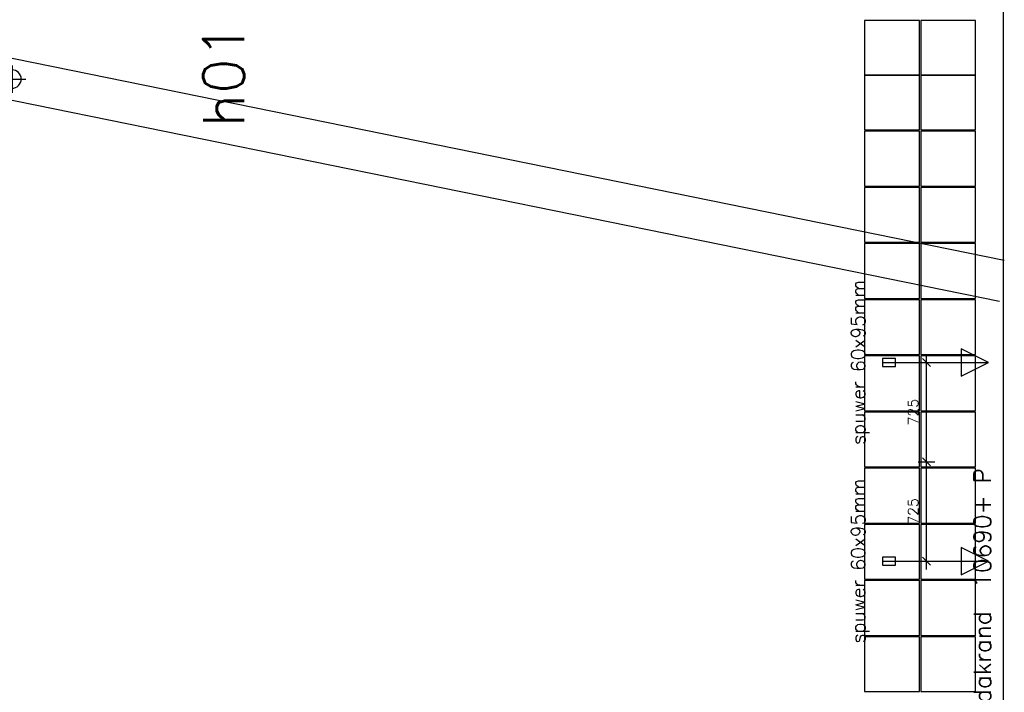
# Model space of a CAD drawing. Extents: x -161991 to 132574, y -998 to 324384.
# Tile 20 of 50: x 31599 to 38787, y 54364 to 59274. Entities that reach past the tile are written whole.
import ezdxf

# ---------------------------------------------------------------- set-up
doc = ezdxf.new("R2010")
doc.units = 0
doc.header["$LTSCALE"] = 50
doc.header["$MEASUREMENT"] = 0
doc.header["$PDSIZE"] = -1
doc.layers.get('0').update_dxf_attribs({"linetype": 'CONTINUOUS'})
doc.layers.get('DEFPOINTS').update_dxf_attribs({"linetype": 'CONTINUOUS'})
for name, color, linetype in [('_DETAILNUMMERSTEKST', 4, 'CONTINUOUS'), ('A--L22A4_BINNENWAND', 4, 'CONTINUOUS'), ('A--L27--', 7, 'CONTINUOUS'), ('A--L27-A2-_DAKEN', 2, 'CONTINUOUS'), ('A--L27A1_DAKEN', 1, 'CONTINUOUS'), ('A--L52--', 7, 'CONTINUOUS'), ('A--L52--_F123-', 7, 'CONTINUOUS'), ('A--M$1A-_F123-', 1, 'CONTINUOUS'), ('A--T$1A-25_TEKST', 2, 'CONTINUOUS'), ('A--T01A-25_TEKST', 2, 'CONTINUOUS'), ('BETONTEGELS', 1, 'CONTINUOUS')]:
    doc.layers.add(name, color=color, linetype=linetype)
doc.styles.add('ALFA-0_25', font='ROMANS')
doc.styles.add('B-01', font='SIMPLEX.SHX', dxfattribs={"width": 0.8, "height": 4.5})
doc.styles.add('HIEMSTRA', font='romans.shx')
doc.dimstyles.new('STANDARD$0', dxfattribs={"dimscale": 50, "dimtxt": 2.5, "dimasz": 2, "dimexe": 2, "dimexo": 0, "dimgap": 2, "dimtad": 1, "dimdec": 0, "dimzin": 0, "dimdsep": 46, "dimtxsty": 'ALFA-0_25', "dimblk1": 'OBLIQUE', "dimblk2": 'OBLIQUE', "dimsah": 1, "dimcen": -3, "dimdle": 2, "dimclrd": 1, "dimclre": 1, "dimclrt": 2, "dimadec": 0, "dimazin": 0, "dimtfac": 0.666667, "dimtofl": 0, "dimtmove": 2, "dimatfit": 3, "dimldrblk": 'OBLIQUE', "dimfxl": 0, "dimtvp": 0.833333, "dimtolj": 1, "dimtzin": 0, "dimarcsym": 0})

# ---------------------------------------------------------------- blocks, each defined once
blk = doc.blocks.new('S050003-')
at = {"layer": 'A--L52--_F123-', "color": 1, "linetype": 'Continuous'}
for points in [[(1, 1), (1, -1)], [(0, 0), (2, 0)]]:
    blk.add_lwpolyline(points, dxfattribs=at)
blk.add_lwpolyline([(0.33, 0, 1), (1.67, 0, 1)], format="xyb", close=True, dxfattribs=at)
blk = doc.blocks.new('spuwer')
at = {"layer": 'A--L27-A2-_DAKEN'}
blk.add_line((-47.5, 0), (727.5, 0), dxfattribs=at)
for points in [[(727.5, 0), (727.5, 0), (527.5, 100), (527.5, -100)], [(-47.5, 30), (-47.5, -30), (47.5, -30), (47.5, 30)]]:
    blk.add_lwpolyline(points, close=True, dxfattribs=at)
at = {"layer": 'A--T$1A-25_TEKST', "style": 'B-01'}
blk.add_text('spuwer 60x95mm', height=100, rotation=90.01748, dxfattribs=at).set_placement((-174.2, -600.8))
blk = doc.blocks.new('_OBLIQUE')
at = {"color": 0, "linetype": 'ByBlock'}
blk.add_line((-0.5, -0.5), (0.5, 0.5), dxfattribs=at)
blk = doc.blocks.new('*D695')
at = {"layer": 'A--M$1A-_F123-', "color": 1, "lineweight": -2}
for p, q in [((38218.9, 55986.8), (38218.9, 56831.8)), ((38158.2, 56771.8), (38278.9, 56771.8)), ((38158.2, 56046.8), (38278.9, 56046.8))]:
    blk.add_line(p, q, dxfattribs=at)
at = {"layer": 'DEFPOINTS', "color": 0}
for p in [(38158.2, 56771.8), (38218.9, 56771.8), (38158.2, 56046.8)]:
    blk.add_point(p, dxfattribs=at)
at = {"layer": 'A--M$1A-_F123-', "color": 1, "lineweight": -2, "xscale": 60, "yscale": 60, "zscale": 60}
for p, rotation in [((38218.9, 56771.8), 90), ((38218.9, 56046.8), 270)]:
    blk.add_blockref('_OBLIQUE', p, dxfattribs=dict(at, rotation=rotation))
at = {"layer": 'A--M$1A-_F123-', "color": 2, "insert": (38121.4, 56409.3), "char_height": 75, "attachment_point": 5, "rotation": 90, "style": 'ALFA-0_25'}
blk.add_mtext('\\A1;725', dxfattribs=at)
blk = doc.blocks.new('*D696')
at = {"layer": 'A--M$1A-_F123-', "color": 1, "lineweight": -2}
for p, q in [((38218.9, 55261.8), (38218.9, 56106.8)), ((38158.2, 56046.8), (38278.9, 56046.8)), ((38158.2, 55321.8), (38278.9, 55321.8))]:
    blk.add_line(p, q, dxfattribs=at)
at = {"layer": 'DEFPOINTS', "color": 0}
for p in [(38158.2, 56046.8), (38218.9, 56046.8), (38158.2, 55321.8)]:
    blk.add_point(p, dxfattribs=at)
at = {"layer": 'A--M$1A-_F123-', "color": 1, "lineweight": -2, "xscale": 60, "yscale": 60, "zscale": 60}
for p, rotation in [((38218.9, 56046.8), 90), ((38218.9, 55321.8), 270)]:
    blk.add_blockref('_OBLIQUE', p, dxfattribs=dict(at, rotation=rotation))
at = {"layer": 'A--M$1A-_F123-', "color": 2, "insert": (38121.4, 55684.3), "char_height": 75, "attachment_point": 5, "rotation": 90, "style": 'ALFA-0_25'}
blk.add_mtext('\\A1;725', dxfattribs=at)

msp = doc.modelspace()

# ---------------------------------------------------------------- linework, layer by layer
at = {"layer": 'A--L22A4_BINNENWAND'}
msp.add_line((38782, 39746.9), (38782, 65255.9), dxfattribs=at)
at = {"layer": 'A--L27A1_DAKEN'}
for p, q in [((24333.5, 60462.4), (38786.9, 57518.2)), ((24273.9, 60168.3), (38751.9, 57219.2))]:
    msp.add_line(p, q, dxfattribs=at)
at = {"layer": 'BETONTEGELS'}
for points in [[(38166.9, 59269.2), (37766.9, 59269.2), (37766.9, 58869.2), (38166.9, 58869.2)], [(38576.9, 59269.2), (38176.9, 59269.2), (38176.9, 58869.2), (38576.9, 58869.2)], [(38166.9, 58869.2), (37766.9, 58869.2), (37766.9, 58469.2), (38166.9, 58469.2)], [(38576.9, 58869.2), (38176.9, 58869.2), (38176.9, 58469.2), (38576.9, 58469.2)], [(38166.9, 58459.2), (37766.9, 58459.2), (37766.9, 58059.2), (38166.9, 58059.2)], [(38576.9, 58459.2), (38176.9, 58459.2), (38176.9, 58059.2), (38576.9, 58059.2)], [(38166.9, 58049.2), (37766.9, 58049.2), (37766.9, 57649.2), (38166.9, 57649.2)], [(38576.9, 58049.2), (38176.9, 58049.2), (38176.9, 57649.2), (38576.9, 57649.2)], [(38166.9, 57639.2), (37766.9, 57639.2), (37766.9, 57239.2), (38166.9, 57239.2)], [(38576.9, 57639.2), (38176.9, 57639.2), (38176.9, 57239.2), (38576.9, 57239.2)], [(38166.9, 57229.2), (37766.9, 57229.2), (37766.9, 56829.2), (38166.9, 56829.2)], [(38576.9, 57229.2), (38176.9, 57229.2), (38176.9, 56829.2), (38576.9, 56829.2)], [(38166.9, 56819.2), (37766.9, 56819.2), (37766.9, 56419.2), (38166.9, 56419.2)], [(38576.9, 56819.2), (38176.9, 56819.2), (38176.9, 56419.2), (38576.9, 56419.2)], [(38166.9, 56409.2), (37766.9, 56409.2), (37766.9, 56009.2), (38166.9, 56009.2)], [(38576.9, 56409.2), (38176.9, 56409.2), (38176.9, 56009.2), (38576.9, 56009.2)], [(38166.9, 55999.2), (37766.9, 55999.2), (37766.9, 55599.2), (38166.9, 55599.2)], [(38576.9, 55999.2), (38176.9, 55999.2), (38176.9, 55599.2), (38576.9, 55599.2)], [(38166.9, 55589.2), (37766.9, 55589.2), (37766.9, 55189.2), (38166.9, 55189.2)], [(38576.9, 55589.2), (38176.9, 55589.2), (38176.9, 55189.2), (38576.9, 55189.2)], [(38166.9, 55179.2), (37766.9, 55179.2), (37766.9, 54779.2), (38166.9, 54779.2)], [(38576.9, 55179.2), (38176.9, 55179.2), (38176.9, 54779.2), (38576.9, 54779.2)], [(38166.9, 54769.2), (37766.9, 54769.2), (37766.9, 54369.2), (38166.9, 54369.2)], [(38576.9, 54769.2), (38176.9, 54769.2), (38176.9, 54369.2), (38576.9, 54369.2)]]:
    msp.add_lwpolyline(points, close=True, dxfattribs=at)

# ---------------------------------------------------------------- block references
at = {"layer": 'A--L27--'}
for p in [(37944.4, 56771.8), (37944.4, 55321.8)]:
    msp.add_blockref('spuwer', p, dxfattribs=at)
at = {"layer": 'A--L52--', "xscale": 100, "yscale": 100, "zscale": 100}
msp.add_blockref('S050003-', (31442.8, 58840.7), dxfattribs=at)

# ---------------------------------------------------------------- texts
at = {"layer": '_DETAILNUMMERSTEKST', "style": 'ALFA-0_25'}
msp.add_text('h01', height=300, rotation=90, dxfattribs=at).set_placement((33237.9, 58489.8))
at = {"layer": 'A--T01A-25_TEKST', "style": 'HIEMSTRA'}
msp.add_text('b.k. dakrand  10690+ P', height=125, rotation=90, dxfattribs=at).set_placement((38688.5, 53900.2))

# ---------------------------------------------------------------- dimensions: what is measured, and where the dimension line sits
at = {"layer": 'A--M$1A-_F123-'}
for base, p1, p2, picture, middle in [((38218.9, 56771.8), (38158.2, 56046.8), (38158.2, 56771.8), '*D695', (38121.4, 56409.3)), ((38218.9, 56046.8), (38158.2, 55321.8), (38158.2, 56046.8), '*D696', (38121.4, 55684.3))]:
    dim = msp.add_linear_dim(base=base, p1=p1, p2=p2, angle=90, dimstyle='STANDARD$0', override={"dimscale": 30}, dxfattribs=at)
    dim.commit()
    dim.dimension.update_dxf_attribs({"geometry": picture, "text_midpoint": middle})

doc.saveas('drawing.dxf')
